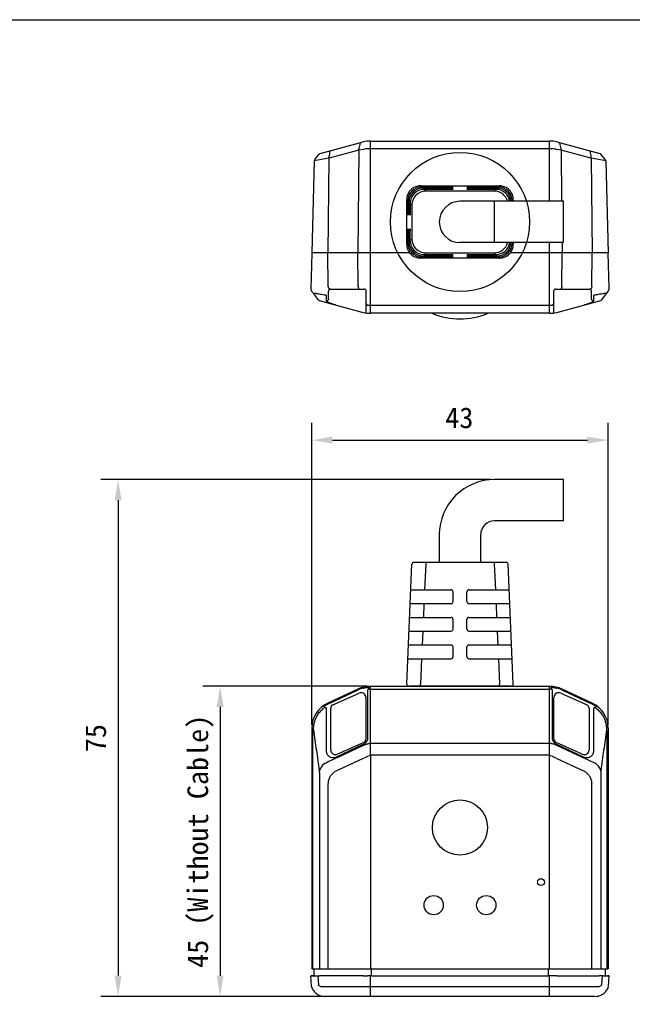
# Model space of a CAD drawing. Header units: millimetres. Extents: x 149 to 486, y 54 to 271.
# Tile 3 of 4: x 238 to 327, y 128 to 271. Entities that reach past the tile are written whole.
import ezdxf

# ---------------------------------------------------------------- set-up
doc = ezdxf.new("R2010")
doc.units = ezdxf.units.MM
doc.header["$LTSCALE"] = 23.1
doc.header["$PDMODE"] = 3
doc.header["$PDSIZE"] = 8
doc.layers.get('0').update_dxf_attribs({"linetype": 'CONTINUOUS'})
doc.layers.get('Defpoints').update_dxf_attribs({"linetype": 'CONTINUOUS'})
doc.layers.add('00_COMPONENTS', color=7, linetype='CONTINUOUS')
doc.layers.add('51__DRAFT_DIMS', color=7, linetype='CONTINUOUS')
doc.styles.get("Standard").update_dxf_attribs({"font": 'simfang.ttf'})
doc.dimstyles.new('DIMSTYLE_1', dxfattribs={"dimtxt": 3, "dimasz": 3, "dimexe": 2.5, "dimexo": 0.5, "dimgap": 0.75, "dimtad": 1, "dimdsep": 46, "dimtxsty": 'STANDARD', "dimblk": '_FILLED', "dimblk1": '_FILLED', "dimblk2": '_FILLED', "dimcen": 0.09, "dimclrt": 7, "dimazin": 2, "dimtp": 0.3, "dimtm": 0.3, "dimtfac": 1, "dimtofl": 0, "dimtmove": 0, "dimatfit": 3, "dimldrblk": '_FILLED', "dimfxl": 1, "dimtolj": 1, "dimarcsym": 0})

# ---------------------------------------------------------------- blocks, each defined once
blk = doc.blocks.new('_FILLED')
at = {"color": 0, "linetype": 'ByBlock'}
blk.add_solid([(0, 0), (-1, 0.167), (-1, -0.167)], dxfattribs=at)
blk = doc.blocks.new('*D81')
at = {"layer": '51__DRAFT_DIMS', "color": 0, "lineweight": -2}
for p, q in [((280.38, 168.23), (280.38, 212.02)), ((323.38, 168.23), (323.38, 212.02)), ((283.38, 209.52), (320.38, 209.52))]:
    blk.add_line(p, q, dxfattribs=at)
at = {"layer": 'Defpoints', "color": 0}
for p in [(323.38, 209.52), (280.38, 167.73), (323.38, 167.73)]:
    blk.add_point(p, dxfattribs=at)
at = {"layer": '51__DRAFT_DIMS', "color": 0, "linetype": 'ByBlock', "lineweight": -2, "xscale": 3, "yscale": 3, "zscale": 3, "rotation": 180}
blk.add_blockref('_FILLED', (280.38, 209.52), dxfattribs=at)
at = {"layer": '51__DRAFT_DIMS', "color": 0, "linetype": 'ByBlock', "lineweight": -2, "xscale": 3, "yscale": 3, "zscale": 3}
blk.add_blockref('_FILLED', (323.38, 209.52), dxfattribs=at)
at = {"layer": '51__DRAFT_DIMS', "color": 7, "insert": (301.79, 214.27), "char_height": 3, "attachment_point": 2, "line_spacing_factor": 0.9}
blk.add_mtext('\\A1;43', dxfattribs=at)
blk = doc.blocks.new('*D85')
at = {"layer": '51__DRAFT_DIMS', "color": 0, "lineweight": -2}
for p, q in [((306.39, 203.81), (249.76, 203.81)), ((252.26, 200.81), (252.26, 131.81)), ((281.84, 128.8), (249.76, 128.81))]:
    blk.add_line(p, q, dxfattribs=at)
at = {"layer": 'Defpoints', "color": 0}
for p in [(306.89, 203.81), (252.26, 128.81), (282.34, 128.8)]:
    blk.add_point(p, dxfattribs=at)
at = {"layer": '51__DRAFT_DIMS', "color": 0, "linetype": 'ByBlock', "lineweight": -2, "xscale": 3, "yscale": 3, "zscale": 3}
for p, rotation in [((252.26, 203.81), 89.99700245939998), ((252.26, 128.81), 269.9970024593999)]:
    blk.add_blockref('_FILLED', p, dxfattribs=dict(at, rotation=rotation))
at = {"layer": '51__DRAFT_DIMS', "color": 7, "insert": (247.51, 166.28), "char_height": 3, "attachment_point": 2, "rotation": 89.997, "line_spacing_factor": 0.9}
blk.add_mtext('\\A1;75', dxfattribs=at)

msp = doc.modelspace()

# ---------------------------------------------------------------- linework, layer by layer
at = {"layer": '00_COMPONENTS'}
for p, q in [((288.884, 227.93), (288.884, 252.93)), ((288.884, 252.93), (314.884, 252.93)), ((314.884, 244.18), (314.884, 252.93)), ((281.59, 251.116), (287.849, 252.794)), ((287.222, 251.595), (282.892, 250.435)), ((287.222, 251.595), (287.057, 236.68)), ((287.857, 251.718), (287.261, 251.604)), ((314.884, 251.812), (288.884, 251.812)), ((316.508, 251.604), (315.912, 251.718)), ((315.92, 252.794), (322.179, 251.116)), ((320.877, 250.435), (316.547, 251.595)), ((316.547, 251.595), (316.629, 244.18)), ((282.846, 250.424), (280.734, 250.033)), ((280.812, 250.244), (281.434, 251.015)), ((282.846, 250.424), (282.694, 236.68)), ((323.035, 250.033), (320.923, 250.424)), ((320.923, 250.424), (321.075, 236.68)), ((322.957, 250.244), (322.335, 251.015)), ((280.734, 250.033), (280.384, 236.68)), ((323.035, 250.033), (323.384, 236.68)), ((296.307, 246.255), (296.146, 246.416)), ((296.146, 246.416), (307.623, 246.416)), ((296.146, 246.416), (307.623, 246.416)), ((300.585, 246.255), (296.307, 246.255)), ((296.482, 246.081), (296.395, 246.168)), ((300.585, 246.081), (296.482, 246.081)), ((296.657, 245.906), (296.57, 245.993)), ((300.585, 245.906), (296.657, 245.906)), ((296.907, 245.657), (296.744, 245.819)), ((307.462, 246.255), (303.184, 246.255)), ((307.287, 246.081), (303.185, 246.081)), ((307.113, 245.906), (303.185, 245.906)), ((306.864, 245.657), (307.026, 245.819)), ((307.113, 245.906), (307.2, 245.993)), ((307.287, 246.081), (307.375, 246.168)), ((307.462, 246.255), (307.623, 246.416)), ((294.148, 237.942), (294.148, 244.418)), ((294.309, 244.257), (294.148, 244.418)), ((306.864, 245.657), (296.907, 245.657)), ((309.46, 244.257), (309.621, 244.418)), ((309.621, 244.418), (309.621, 244.18)), ((309.621, 244.418), (309.621, 244.18)), ((294.309, 244.257), (294.309, 242.48)), ((294.484, 244.082), (294.397, 244.17)), ((294.484, 244.082), (294.484, 242.48)), ((294.659, 243.908), (294.571, 243.995)), ((294.659, 243.908), (294.659, 242.48)), ((294.909, 243.658), (294.746, 243.821)), ((294.909, 243.658), (294.909, 238.701)), ((316.886, 244.18), (301.885, 244.18)), ((306.886, 241.18), (306.886, 244.18)), ((309.46, 244.257), (309.46, 244.18)), ((316.886, 241.18), (316.886, 244.18)), ((306.886, 238.18), (306.886, 241.18)), ((316.886, 238.18), (316.886, 241.18)), ((294.309, 238.103), (294.309, 239.88)), ((294.484, 238.277), (294.484, 239.88)), ((294.659, 238.452), (294.659, 239.88)), ((294.909, 238.701), (294.746, 238.539)), ((294.309, 238.103), (294.148, 237.942)), ((294.484, 238.277), (294.397, 238.19)), ((294.659, 238.452), (294.571, 238.365)), ((316.886, 238.18), (301.885, 238.18)), ((309.46, 238.103), (309.46, 238.18)), ((309.46, 238.103), (309.621, 237.942)), ((309.621, 238.18), (309.621, 237.942)), ((309.621, 238.18), (309.621, 237.942)), ((309.621, 237.942), (309.621, 237.942)), ((314.884, 227.93), (314.884, 238.18)), ((316.695, 238.18), (316.712, 236.68)), ((280.385, 236.654), (280.248, 231.433)), ((294.597, 236.68), (280.384, 236.68)), ((282.748, 231.799), (282.694, 236.68)), ((287.111, 231.819), (287.057, 236.68)), ((296.307, 236.105), (296.146, 235.944)), ((296.146, 235.943), (296.146, 235.944)), ((307.623, 235.943), (296.146, 235.943)), ((296.307, 236.105), (300.585, 236.105)), ((296.482, 236.279), (296.395, 236.192)), ((296.482, 236.279), (300.585, 236.279)), ((296.657, 236.454), (296.57, 236.366)), ((296.657, 236.454), (300.585, 236.454)), ((296.907, 236.703), (296.744, 236.541)), ((296.907, 236.703), (306.864, 236.703)), ((303.184, 236.105), (307.462, 236.105)), ((303.185, 236.454), (307.113, 236.454)), ((303.185, 236.279), (307.287, 236.279)), ((306.864, 236.703), (307.026, 236.541)), ((307.113, 236.454), (307.2, 236.366)), ((307.287, 236.279), (307.375, 236.192)), ((307.462, 236.105), (307.623, 235.944)), ((307.623, 235.943), (307.623, 235.944)), ((323.384, 236.68), (309.171, 236.68)), ((316.658, 231.819), (316.712, 236.68)), ((321.021, 231.799), (321.075, 236.68)), ((323.515, 231.642), (323.384, 236.654)), ((323.52, 231.434), (323.515, 231.642)), ((280.327, 231.184), (280.396, 231.092)), ((280.396, 231.092), (280.465, 230.999)), ((280.465, 230.999), (280.474, 230.988)), ((280.474, 230.988), (280.528, 230.915)), ((280.528, 230.915), (280.594, 230.827)), ((280.594, 230.827), (280.627, 230.782)), ((280.627, 230.782), (280.963, 230.333)), ((280.963, 230.333), (281.273, 229.918)), ((282.784, 229.966), (282.784, 231.13)), ((283.084, 231.43), (287.984, 231.43)), ((288.284, 227.975), (288.284, 231.13)), ((315.484, 227.975), (315.484, 231.13)), ((315.784, 231.43), (320.684, 231.43)), ((320.984, 229.966), (320.984, 231.13)), ((322.496, 229.919), (322.615, 230.078)), ((322.615, 230.078), (323.317, 231.018)), ((323.317, 231.018), (323.441, 231.185)), ((281.448, 229.785), (287.849, 228.066)), ((288.884, 229.101), (314.884, 229.101)), ((315.92, 228.066), (322.311, 229.779)), ((314.884, 227.93), (288.884, 227.93)), ((316.886, 203.806), (306.886, 203.807)), ((316.886, 197.806), (316.886, 203.806)), ((316.886, 197.806), (306.886, 197.807)), ((298.885, 195.807), (298.885, 191.807)), ((304.885, 191.807), (304.885, 195.807)), ((294.148, 174.12), (294.909, 191.52)), ((295.208, 191.807), (308.562, 191.807)), ((296.907, 191.52), (296.744, 187.807)), ((296.907, 191.807), (296.907, 191.52)), ((306.864, 191.807), (306.864, 191.52)), ((306.864, 191.52), (307.026, 187.807)), ((309.621, 174.12), (308.862, 191.52)), ((294.746, 187.807), (300.585, 187.807)), ((300.885, 186.107), (300.885, 187.507)), ((302.885, 186.107), (302.885, 187.507)), ((303.185, 187.807), (309.024, 187.807)), ((294.659, 185.807), (300.585, 185.807)), ((296.657, 185.807), (296.57, 183.807)), ((303.185, 185.807), (309.111, 185.807)), ((307.113, 185.807), (307.2, 183.807)), ((294.571, 183.807), (300.585, 183.807)), ((300.885, 182.107), (300.885, 183.507)), ((302.885, 182.107), (302.885, 183.507)), ((303.185, 183.807), (309.198, 183.807)), ((294.484, 181.807), (300.585, 181.807)), ((296.482, 181.807), (296.395, 179.807)), ((303.185, 181.807), (309.285, 181.806)), ((307.287, 181.807), (307.375, 179.807)), ((294.397, 179.807), (300.585, 179.807)), ((300.885, 178.107), (300.885, 179.507)), ((302.885, 178.107), (302.885, 179.507)), ((303.185, 179.807), (309.373, 179.806)), ((294.309, 177.807), (300.585, 177.807)), ((296.307, 177.807), (296.146, 174.12)), ((303.184, 177.807), (309.46, 177.806)), ((307.462, 177.807), (307.623, 174.12)), ((287.057, 173.394), (282.694, 171.36)), ((282.915, 171.322), (287.111, 173.279)), ((288.663, 173.648), (288.663, 173.601)), ((288.884, 163.783), (288.884, 173.799)), ((288.884, 173.799), (314.884, 173.799)), ((288.884, 173.394), (314.884, 173.394)), ((309.321, 173.806), (294.448, 173.807)), ((296.146, 173.807), (296.146, 174.12)), ((307.623, 173.807), (307.623, 174.12)), ((314.884, 163.783), (314.884, 173.799)), ((315.106, 173.601), (315.106, 173.648)), ((316.658, 173.279), (320.853, 171.322)), ((321.075, 171.36), (316.712, 173.394)), ((283.42, 171.089), (287.238, 172.809)), ((288.225, 172.171), (288.225, 166.119)), ((315.525, 166.119), (315.525, 172.171)), ((316.513, 172.809), (320.33, 171.089)), ((282.152, 170.868), (282.153, 170.877)), ((283.125, 164.582), (283.125, 170.633)), ((320.625, 170.633), (320.625, 164.582)), ((321.616, 170.877), (321.616, 170.868)), ((280.384, 167.734), (280.384, 132.804)), ((280.532, 167.25), (280.618, 167.496)), ((280.532, 132.804), (280.532, 167.25)), ((323.151, 167.496), (323.185, 167.323)), ((323.185, 167.323), (323.185, 132.804)), ((323.384, 167.734), (323.384, 132.804)), ((283.88, 163.54), (287.833, 165.384)), ((287.93, 165.663), (284.113, 163.943)), ((287.849, 165.2), (284.14, 163.47)), ((287.833, 165.384), (287.883, 165.406)), ((314.884, 165.518), (288.884, 165.491)), ((319.638, 163.943), (315.82, 165.663)), ((315.885, 165.406), (319.683, 163.637)), ((319.656, 163.485), (315.929, 165.223)), ((287.849, 163.338), (283.778, 161.433)), ((288.884, 163.748), (288.884, 132.804)), ((314.678, 163.804), (289.091, 163.804)), ((314.884, 132.804), (314.884, 163.748)), ((315.92, 163.338), (319.92, 161.471)), ((319.683, 163.637), (319.889, 163.54)), ((281.481, 161.272), (281.481, 132.804)), ((322.384, 132.804), (322.384, 161.272)), ((282.773, 132.804), (282.773, 159.678)), ((320.995, 132.804), (320.995, 159.678)), ((280.248, 131.778), (280.737, 131.804)), ((280.248, 131.778), (280.291, 131.781)), ((280.328, 130.261), (280.248, 131.778)), ((280.327, 131.783), (280.362, 131.785)), ((280.384, 132.804), (323.384, 132.804)), ((280.627, 131.791), (280.963, 131.791)), ((280.737, 131.804), (280.737, 132.804)), ((281.273, 131.783), (281.327, 130.477)), ((287.849, 131.778), (281.489, 131.778)), ((288.884, 128.804), (288.884, 131.783)), ((289.021, 131.783), (289.021, 132.804)), ((289.021, 131.783), (314.748, 131.783)), ((314.748, 131.783), (314.748, 132.804)), ((314.884, 128.804), (314.884, 131.783)), ((315.92, 131.778), (322.088, 131.778)), ((322.496, 131.777), (322.442, 130.477)), ((322.615, 131.778), (323.317, 131.778)), ((323.017, 131.804), (323.017, 132.804)), ((323.017, 131.804), (323.52, 131.777)), ((323.441, 130.261), (323.52, 131.777)), ((323.52, 131.777), (323.52, 131.777)), ((280.328, 130.26), (280.328, 130.261)), ((280.337, 130.212), (280.351, 130.166)), ((321.868, 130.167), (281.901, 130.167)), ((321.525, 128.804), (282.244, 128.804))]:
    msp.add_line(p, q, dxfattribs=at)
for points in [[(323.035, 250.033), (323.028, 250.035), (323.008, 250.039), (322.976, 250.044)], [(296.146, 246.416), (296.087, 246.416), (295.929, 246.405), (295.772, 246.381), (295.617, 246.345), (295.465, 246.297), (295.317, 246.237), (295.175, 246.165), (295.038, 246.082), (294.909, 245.988), (294.787, 245.884), (294.674, 245.77), (294.571, 245.648), (294.477, 245.518), (294.395, 245.381), (294.324, 245.238), (294.264, 245.09), (294.217, 244.938), (294.181, 244.783), (294.159, 244.626), (294.148, 244.468), (294.148, 244.418)], [(309.621, 244.418), (309.62, 244.477), (309.609, 244.635), (309.586, 244.792), (309.55, 244.947), (309.501, 245.099), (309.441, 245.247), (309.369, 245.389), (309.286, 245.526), (309.192, 245.655), (309.088, 245.777), (308.975, 245.89), (308.852, 245.994), (308.722, 246.087), (308.586, 246.169), (308.443, 246.241), (308.295, 246.3), (308.143, 246.348), (307.988, 246.383), (307.831, 246.406), (307.673, 246.416), (307.623, 246.416)], [(294.148, 237.942), (294.149, 237.883), (294.16, 237.724), (294.183, 237.567), (294.219, 237.412), (294.267, 237.261), (294.327, 237.113), (294.399, 236.97), (294.483, 236.834), (294.576, 236.704), (294.681, 236.583), (294.794, 236.47), (294.916, 236.366), (295.046, 236.273), (295.183, 236.19), (295.326, 236.119), (295.474, 236.06), (295.626, 236.012), (295.781, 235.977), (295.938, 235.954), (296.096, 235.944), (296.146, 235.943)], [(307.623, 235.943), (307.682, 235.944), (307.84, 235.955), (307.997, 235.979), (308.152, 236.015), (308.304, 236.063), (308.451, 236.123), (308.594, 236.195), (308.73, 236.278), (308.86, 236.372), (308.981, 236.476), (309.094, 236.59), (309.198, 236.712), (309.291, 236.842), (309.374, 236.979), (309.445, 237.122), (309.505, 237.269), (309.552, 237.421), (309.587, 237.576), (309.61, 237.734), (309.62, 237.892), (309.621, 237.942)], [(280.329, 130.249), (280.329, 130.247), (280.331, 130.236), (280.333, 130.227), (280.335, 130.217), (280.337, 130.212)], [(280.351, 130.166), (280.404, 130.026), (280.467, 129.891), (280.541, 129.76), (280.623, 129.636), (280.715, 129.518), (280.816, 129.407), (280.924, 129.304), (281.04, 129.209), (281.162, 129.123), (281.29, 129.047), (281.424, 128.981), (281.562, 128.925), (281.704, 128.879), (281.848, 128.844), (281.995, 128.82), (282.143, 128.807)], [(321.636, 128.807), (321.784, 128.821), (321.931, 128.846), (322.075, 128.882), (322.216, 128.928), (322.354, 128.985), (322.487, 129.052), (322.615, 129.129), (322.737, 129.215), (322.852, 129.31), (322.96, 129.414), (323.06, 129.525), (323.151, 129.644), (323.233, 129.769), (323.306, 129.899), (323.368, 130.035), (323.42, 130.175)]]:
    msp.add_lwpolyline(points, dxfattribs=at)
for centre, radius in [((301.885, 241.18), 10.09), ((301.885, 153.304), 4), ((313.634, 145.384), 0.5), ((298.064, 142.044), 1.4), ((305.704, 142.044), 1.4)]:
    msp.add_circle(centre, radius, dxfattribs=at)
for centre, radius, start, end in [((288.884, 248.93), 4, 90, 105), ((314.884, 248.93), 4, 75, 90), ((286.307, 255.344), 3.859, 283.72199, 283.91605), ((381.365, 233.321), 95.942, 168.41209, 168.88142), ((287.353, 251.122), 0.491, 100.82824, 103.91253), ((222.384, 233.317), 95.963, 11.11861, 11.58784), ((316.416, 251.122), 0.491, 76.08747, 79.17165), ((317.462, 255.344), 3.859, 256.08394, 256.27801), ((281.084, 250.024), 0.35, 141.08043, 178.5), ((281.668, 250.827), 0.3, 105, 141.08043), ((282.696, 251.165), 0.756, 281.4524, 285.00999), ((389.286, 229.797), 108.461, 168.50005, 168.91425), ((400.698, 264.097), 80.934, 189.01036, 189.55731), ((321.073, 251.165), 0.756, 254.99001, 258.54762), ((321.008, 251.117), 0.473, 255.17586, 259.23989), ((322.101, 250.827), 0.3, 38.91957, 75), ((322.685, 250.024), 0.35, 1.5, 38.91957), ((296.907, 243.658), 1.998, 90.00265, 179.99735), ((306.864, 243.658), 1.998, 15.13932, 89.99907), ((301.885, 241.18), 3, 90, 270), ((296.907, 238.701), 1.998, 180.00168, 269.99832), ((306.864, 238.701), 1.998, 270.00101, 344.86108), ((307.626, 237.942), 1.995, 356.78737, 359.9792), ((280.648, 231.423), 0.4, 206.89532, 216.65221), ((283.084, 231.13), 0.3, 90, 180), ((287.984, 231.13), 0.3, 0, 90), ((315.784, 231.13), 0.3, 90, 180), ((320.684, 231.13), 0.3, 0, 90), ((323.121, 231.423), 0.399, 323.2819, 1.47023), ((281.592, 230.158), 0.399, 216.83904, 218.58204), ((281.593, 230.158), 0.4, 218.5877, 227.24531), ((288.886, 234.945), 5.843, 267.8328, 269.98246), ((314.883, 234.947), 5.846, 270.01673, 272.16546), ((322.176, 230.16), 0.401, 292.38652, 293.54508), ((288.884, 231.93), 4, 255, 270), ((301.885, 237.93), 10.8, 248.26154, 291.73846), ((314.884, 231.93), 4, 270, 285), ((306.885, 195.807), 8, 89.997, 179.997), ((306.885, 195.807), 2, 89.997, 179.997), ((295.208, 191.507), 0.3, 89.997, 177.497), ((308.562, 191.507), 0.3, 2.497, 89.997), ((300.585, 187.507), 0.3, 359.997, 89.997), ((303.185, 187.507), 0.3, 89.997, 179.997), ((300.585, 186.107), 0.3, 269.997, 359.997), ((303.185, 186.107), 0.3, 179.997, 269.997), ((300.585, 183.507), 0.3, 359.997, 89.997), ((303.185, 183.507), 0.3, 89.997, 179.997), ((300.585, 182.107), 0.3, 269.997, 359.997), ((303.185, 182.107), 0.3, 179.997, 269.997), ((300.585, 179.507), 0.3, 359.997, 89.997), ((303.185, 179.507), 0.3, 89.997, 179.997), ((300.585, 178.107), 0.3, 269.997, 359.997), ((303.185, 178.107), 0.3, 179.997, 269.997), ((288.884, 169.475), 4.324, 90, 115), ((288.884, 169.475), 4.197, 103.71256, 115), ((288.884, 169.103), 4.291, 90.00084, 92.92878), ((294.448, 174.107), 0.3, 177.497, 269.997), ((309.321, 174.106), 0.3, 269.997, 2.497), ((314.884, 169.475), 4.324, 65, 90), ((314.884, 169.103), 4.291, 87.07126, 89.99906), ((314.884, 169.475), 4.197, 65, 76.28745), ((287.525, 172.171), 0.7, 0, 114.25), ((316.225, 172.171), 0.7, 65.75, 180), ((284.384, 167.734), 4, 115, 180), ((284.353, 167.683), 3.686, 125.11124, 128.74063), ((296.273, 142.674), 31.609, 114.99714, 115.33253), ((283.625, 170.633), 0.5, 114.25, 180), ((320.125, 170.633), 0.5, 0, 65.75), ((307.316, 142.29), 32.034, 64.66969, 65.00064), ((319.384, 167.734), 4, 0, 65), ((319.418, 167.684), 3.684, 51.35921, 54.89344), ((287.725, 166.119), 0.5, 294.25, 319.1989), ((287.725, 166.119), 0.5, 319.44227, 0), ((316.025, 166.119), 0.5, 180, 241.07686), ((283.825, 164.582), 0.7, 180, 294.25), ((316.025, 166.119), 0.5, 241.07686, 245.75), ((319.925, 164.582), 0.7, 245.75, 0), ((289.088, 162.828), 0.976, 102.04455, 113.77844), ((314.681, 162.828), 0.976, 66.22156, 77.95545), ((282.012, 163.927), 2.447, 256.60447, 257.90804), ((283.079, 162.956), 0.729, 201.71187, 203.54148), ((319.049, 159.771), 1.91, 60.46854, 62.87514), ((280.563, 126.837), 4.952, 92.99437, 93.14789), ((280.762, 123.025), 8.769, 92.84026, 92.98803), ((280.677, 124.92), 6.872, 91.7842, 92.62589), ((280.629, 126.474), 5.317, 90.02897, 91.79428), ((281.427, 135.006), 3.228, 267.25617, 268.11868), ((289.182, 44.383), 87.4, 90.19507, 90.47053), ((289.021, 91.54), 40.244, 90.0001, 90.19406), ((314.748, 91.54), 40.244, 89.8062, 89.9999), ((306.482, -1716.472), 1848.275, 89.707431, 89.739522), ((322.087, 114.09), 17.688, 89.37587, 89.99685), ((322.616, 124.982), 6.796, 90.00533, 91.0069), ((323.316, 124.799), 6.979, 88.97318, 89.99474), ((280.524, 130.271), 0.197, 182.94453, 186.47005), ((280.525, 130.271), 0.198, 186.47666, 189.70231), ((281.896, 129.598), 0.569, 89.48974, 91.86467), ((321.873, 129.598), 0.569, 88.13488, 90.51043)]:
    msp.add_arc(centre, radius, start, end, dxfattribs=at)
for centre, major_axis, ratio, start_param, end_param in [((296.311, 244.253), (-1.417, 1.417), 0.9980992, -0.7844465, 0.7844472), ((296.486, 244.079), (-1.417, 1.417), 0.9980992, -0.7844465, 0.7844472), ((296.661, 243.904), (-1.417, 1.417), 0.9980992, -0.7844465, 0.7844472), ((300.585, 246.067), (0.3, 0), 0.0436609, 0.0000852, 1.5708487), ((300.585, 245.893), (0.3, 0), 0.0436609, 0.0000852, 1.5708487), ((303.185, 246.067), (0.3, 0), 0.0436609, 1.5708487, 3.1416123), ((303.185, 245.893), (0.3, 0), 0.0436609, 1.5708487, 3.1416123), ((307.109, 243.904), (1.417, 1.417), 0.9980992, -0.6480599, 0.7844465), ((307.284, 244.079), (1.417, 1.417), 0.9980992, -0.7357457, 0.7844465), ((307.458, 244.253), (1.417, 1.417), 0.9980992, -0.7844472, 0.7844465), ((294.322, 242.48), (0, 0.3), 0.0437133, -4.712389, -3.1415927), ((294.497, 242.48), (0, 0.3), 0.0437133, -4.712389, -3.1415927), ((294.672, 242.48), (0, 0.3), 0.0437133, -4.712389, -3.1415927), ((294.322, 239.88), (0, 0.3), 0.0437133, 0, 1.5707963), ((294.497, 239.88), (0, 0.3), 0.0437133, 0, 1.5707963), ((294.672, 239.88), (0, 0.3), 0.0437133, 0, 1.5707963), ((296.311, 238.106), (1.417, 1.417), 0.9980992, -3.9260399, -2.3571462), ((296.486, 238.281), (1.417, 1.417), 0.9980992, -3.9260399, -2.3571462), ((296.661, 238.456), (1.417, 1.417), 0.9980992, -3.9260399, -2.3571462), ((307.109, 238.456), (-1.417, 1.417), 0.9980992, -3.9260391, -2.4935327), ((307.284, 238.281), (-1.417, 1.417), 0.9980992, -3.9260391, -2.405847), ((307.458, 238.106), (-1.417, 1.417), 0.9980992, -3.9260391, -2.3571455), ((300.585, 236.467), (0.3, 0), 0.0436609, -1.5708487, -0.0000852), ((300.585, 236.292), (0.3, 0), 0.0436609, -1.5708487, -0.0000852), ((303.185, 236.467), (0.3, 0), 0.0436609, 3.141573, 4.7123366), ((303.185, 236.292), (0.3, 0), 0.0436609, 3.141573, 4.7123366), ((280.648, 231.423), (0.4, -0.01), 0.9999962, -3.1415927, -2.6461597), ((281.592, 230.158), (0.103, 0.386), 0.9999962, 2.6572985, 3.0332968), ((288.884, 163.338), (3.996, 1.759), 0.09785, 7.8584272, 8.07274), ((289.091, 162.798), (0, 1.007), 0.993272, 0, 0.2083534), ((314.678, 162.798), (0, 1.007), 0.993272, -0.2083534, 0), ((314.884, 163.338), (3.996, -1.759), 0.09785, 7.6352233, 7.8495361), ((281.592, 131.799), (0.4, 0.005), 0.0506129, -2.3175791, -1.8332849), ((288.887, 131.988), (4.01, 0.055), 0.0506129, -1.8332849, -1.6771898)]:
    msp.add_ellipse(centre, major_axis=major_axis, ratio=ratio, start_param=start_param, end_param=end_param, dxfattribs=at)
for points, knots in [([(283.006, 251.421), (283.009, 251.442), (283.018, 251.479), (283.047, 251.507), (283.061, 251.511)], [0, 0, 0, 0, 0.5827335, 1, 1, 1, 1]), ([(287.222, 251.595), (287.214, 251.635), (287.204, 251.71), (287.206, 251.785), (287.212, 251.819)], [0, 0, 0, 0, 0.5396341, 1, 1, 1, 1]), ([(287.378, 252.593), (287.381, 252.605), (287.389, 252.63), (287.405, 252.664), (287.427, 252.68), (287.438, 252.683)], [0, 0, 0, 0, 0.3223816, 0.703495, 1, 1, 1, 1]), ([(288.884, 251.812), (288.797, 251.812), (288.453, 251.805), (288.11, 251.765), (287.857, 251.718)], [0, 0, 0, 0, 0.2527474, 1, 1, 1, 1]), ([(315.912, 251.718), (315.829, 251.734), (315.489, 251.789), (315.144, 251.812), (314.884, 251.812)], [0, 0, 0, 0, 0.2465089, 1, 1, 1, 1]), ([(316.39, 252.593), (316.388, 252.605), (316.38, 252.63), (316.364, 252.664), (316.342, 252.68), (316.331, 252.683)], [0, 0, 0, 0, 0.3223149, 0.7033586, 1, 1, 1, 1]), ([(316.547, 251.595), (316.555, 251.635), (316.565, 251.71), (316.563, 251.785), (316.557, 251.819)], [0, 0, 0, 0, 0.539634, 1, 1, 1, 1]), ([(320.762, 251.421), (320.76, 251.442), (320.752, 251.479), (320.722, 251.507), (320.707, 251.511)], [0, 0, 0, 0, 0.5811768, 1, 1, 1, 1]), ([(282.846, 250.424), (282.84, 250.465), (282.834, 250.541), (282.841, 250.617), (282.849, 250.651)], [0, 0, 0, 0, 0.5370648, 1, 1, 1, 1]), ([(320.923, 250.424), (320.929, 250.465), (320.935, 250.541), (320.928, 250.617), (320.92, 250.651)], [0, 0, 0, 0, 0.5371481, 1, 1, 1, 1]), ([(300.585, 246.255), (300.604, 246.255), (300.642, 246.255), (300.698, 246.254), (300.749, 246.253), (300.794, 246.252), (300.831, 246.25), (300.856, 246.248), (300.871, 246.246), (300.878, 246.245), (300.882, 246.244), (300.885, 246.243), (300.885, 246.242)], [0, 0, 0, 0, 0.1943343, 0.381562, 0.5538876, 0.7049345, 0.8290261, 0.9213603, 0.9545363, 0.9786197, 0.9935734, 1, 1, 1, 1]), ([(302.885, 246.242), (302.885, 246.243), (302.888, 246.244), (302.889, 246.245), (302.891, 246.245)], [0, 0, 0, 0, 0.2952985, 1, 1, 1, 1]), ([(302.891, 246.245), (302.904, 246.247), (302.939, 246.25), (303.003, 246.253), (303.088, 246.255), (303.151, 246.255), (303.184, 246.255)], [0, 0, 0, 0, 0.1292114, 0.3575564, 0.6592487, 1, 1, 1, 1]), ([(300.878, 236.115), (300.865, 236.112), (300.83, 236.11), (300.766, 236.107), (300.681, 236.105), (300.618, 236.105), (300.585, 236.105)], [0, 0, 0, 0, 0.1292339, 0.3575868, 0.6592712, 1, 1, 1, 1]), ([(300.885, 236.118), (300.885, 236.117), (300.882, 236.116), (300.88, 236.115), (300.878, 236.115)], [0, 0, 0, 0, 0.2954162, 1, 1, 1, 1]), ([(303.184, 236.105), (303.165, 236.105), (303.127, 236.105), (303.071, 236.105), (303.02, 236.107), (302.975, 236.108), (302.938, 236.11), (302.913, 236.112), (302.898, 236.114), (302.891, 236.115), (302.887, 236.116), (302.885, 236.117), (302.885, 236.118)], [0, 0, 0, 0, 0.1943519, 0.3815926, 0.5539259, 0.7049752, 0.8290635, 0.9213891, 0.9545589, 0.9786349, 0.9935804, 1, 1, 1, 1]), ([(282.748, 231.799), (282.759, 231.746), (282.789, 231.648), (282.844, 231.538), (282.898, 231.471), (282.936, 231.438), (282.975, 231.419), (283.001, 231.418), (283.013, 231.421)], [0, 0, 0, 0, 0.3290466, 0.6217908, 0.7433874, 0.8453772, 0.9288572, 1, 1, 1, 1]), ([(287.111, 231.819), (287.111, 231.769), (287.118, 231.696), (287.139, 231.604), (287.17, 231.514), (287.225, 231.43), (287.28, 231.43)], [0, 0, 0, 0, 0.337551, 0.4926914, 0.6328922, 1, 1, 1, 1]), ([(316.658, 231.819), (316.657, 231.769), (316.651, 231.696), (316.629, 231.604), (316.599, 231.514), (316.544, 231.43), (316.489, 231.43)], [0, 0, 0, 0, 0.337551, 0.4926914, 0.6328922, 1, 1, 1, 1]), ([(321.021, 231.799), (321.01, 231.746), (320.98, 231.648), (320.924, 231.538), (320.871, 231.471), (320.833, 231.438), (320.794, 231.419), (320.768, 231.418), (320.756, 231.421)], [0, 0, 0, 0, 0.3290462, 0.6217913, 0.7433887, 0.8453792, 0.928859, 1, 1, 1, 1]), ([(280.618, 230.85), (280.621, 230.848), (280.628, 230.848), (280.634, 230.851), (280.636, 230.853)], [0, 0, 0, 0, 0.5688399, 1, 1, 1, 1]), ([(280.636, 230.853), (280.641, 230.857), (280.66, 230.861), (280.694, 230.861), (280.742, 230.858), (280.804, 230.851), (280.881, 230.842), (281.01, 230.823), (281.114, 230.807), (281.188, 230.795)], [0, 0, 0, 0, 0.0365974, 0.0975504, 0.1841131, 0.2964126, 0.4343732, 0.5978922, 1, 1, 1, 1]), ([(281.188, 230.795), (281.26, 230.784), (281.609, 230.727), (281.957, 230.667), (282.232, 230.619)], [0, 0, 0, 0, 0.2070662, 1, 1, 1, 1]), ([(282.232, 230.619), (282.259, 230.615), (282.298, 230.606), (282.351, 230.591), (282.388, 230.579), (282.421, 230.568), (282.447, 230.556), (282.462, 230.548), (282.471, 230.541), (282.471, 230.538)], [0, 0, 0, 0, 0.3132855, 0.4798139, 0.6376915, 0.7767403, 0.8878301, 0.9633564, 1, 1, 1, 1]), ([(282.471, 230.538), (282.469, 230.467), (282.463, 230.198), (282.458, 229.929), (282.457, 229.731)], [0, 0, 0, 0, 0.2634022, 1, 1, 1, 1]), ([(321.298, 230.538), (321.298, 230.541), (321.307, 230.548), (321.322, 230.556), (321.348, 230.568), (321.381, 230.579), (321.418, 230.591), (321.47, 230.606), (321.51, 230.615), (321.536, 230.619)], [0, 0, 0, 0, 0.0367889, 0.1126231, 0.2240378, 0.3633027, 0.5212183, 0.6875603, 1, 1, 1, 1]), ([(321.311, 229.731), (321.311, 229.795), (321.309, 230.064), (321.303, 230.333), (321.298, 230.538)], [0, 0, 0, 0, 0.2397136, 1, 1, 1, 1]), ([(321.536, 230.619), (321.636, 230.636), (321.98, 230.696), (322.324, 230.754), (322.569, 230.793)], [0, 0, 0, 0, 0.2893697, 1, 1, 1, 1]), ([(322.569, 230.793), (322.644, 230.805), (322.751, 230.822), (322.883, 230.841), (322.961, 230.851), (323.024, 230.858), (323.074, 230.861), (323.108, 230.861), (323.128, 230.857), (323.133, 230.853)], [0, 0, 0, 0, 0.4023341, 0.5659433, 0.7039647, 0.8162651, 0.9027928, 0.9636232, 1, 1, 1, 1]), ([(323.133, 230.853), (323.135, 230.851), (323.141, 230.848), (323.148, 230.849), (323.151, 230.85)], [0, 0, 0, 0, 0.4308206, 1, 1, 1, 1]), ([(323.151, 230.85), (323.154, 230.851), (323.167, 230.86), (323.178, 230.871), (323.185, 230.88)], [0, 0, 0, 0, 0.2228498, 1, 1, 1, 1]), ([(282.784, 229.966), (282.784, 229.928), (282.766, 229.849), (282.687, 229.758), (282.575, 229.712), (282.494, 229.719), (282.457, 229.731)], [0, 0, 0, 0, 0.2489675, 0.4986561, 0.7491905, 1, 1, 1, 1]), ([(282.457, 229.731), (282.457, 229.724), (282.468, 229.707), (282.494, 229.684), (282.534, 229.656), (282.615, 229.609), (282.747, 229.546), (282.936, 229.466), (283.155, 229.382), (283.393, 229.299), (283.636, 229.221), (283.8, 229.174), (283.88, 229.153)], [0, 0, 0, 0, 0.0133529, 0.0355685, 0.0674595, 0.1086617, 0.2161264, 0.351044, 0.5055244, 0.6712012, 0.8391999, 1, 1, 1, 1]), ([(288.284, 229.339), (288.284, 229.308), (288.296, 229.246), (288.347, 229.167), (288.423, 229.111), (288.485, 229.095), (288.516, 229.092)], [0, 0, 0, 0, 0.2488144, 0.4983001, 0.7487667, 1, 1, 1, 1]), ([(288.516, 229.092), (288.516, 229.094), (288.52, 229.098), (288.535, 229.102), (288.565, 229.106), (288.611, 229.107), (288.646, 229.106), (288.665, 229.106)], [0, 0, 0, 0, 0.032803, 0.0940967, 0.3110514, 0.6279598, 1, 1, 1, 1]), ([(315.104, 229.106), (315.123, 229.106), (315.158, 229.107), (315.204, 229.106), (315.234, 229.102), (315.249, 229.098), (315.253, 229.094), (315.253, 229.092)], [0, 0, 0, 0, 0.3721285, 0.6890475, 0.905943, 0.9672101, 1, 1, 1, 1]), ([(315.484, 229.339), (315.484, 229.308), (315.473, 229.246), (315.422, 229.167), (315.345, 229.111), (315.284, 229.095), (315.253, 229.092)], [0, 0, 0, 0, 0.2488144, 0.4983, 0.7487666, 1, 1, 1, 1]), ([(319.889, 229.153), (319.969, 229.175), (320.133, 229.221), (320.376, 229.299), (320.614, 229.382), (320.834, 229.466), (321.022, 229.546), (321.154, 229.61), (321.234, 229.656), (321.275, 229.684), (321.301, 229.707), (321.311, 229.724), (321.311, 229.731)], [0, 0, 0, 0, 0.1609208, 0.3292396, 0.4950923, 0.6495788, 0.7843097, 0.8915352, 0.9326444, 0.9644631, 0.986652, 1, 1, 1, 1]), ([(320.984, 229.966), (320.984, 229.928), (321.003, 229.849), (321.082, 229.758), (321.194, 229.712), (321.274, 229.719), (321.311, 229.731)], [0, 0, 0, 0, 0.2489669, 0.4986554, 0.74919, 1, 1, 1, 1]), ([(287.89, 173.552), (288.006, 173.581), (288.217, 173.622), (288.431, 173.644), (288.526, 173.649)], [0, 0, 0, 0, 0.555138, 1, 1, 1, 1]), ([(288.516, 173.238), (288.516, 173.257), (288.524, 173.296), (288.558, 173.345), (288.607, 173.378), (288.646, 173.387), (288.665, 173.388)], [0, 0, 0, 0, 0.2487122, 0.4985779, 0.7491922, 1, 1, 1, 1]), ([(288.526, 173.649), (288.546, 173.65), (288.573, 173.651), (288.607, 173.651), (288.626, 173.651), (288.641, 173.651), (288.653, 173.65), (288.659, 173.649), (288.663, 173.649), (288.663, 173.648)], [0, 0, 0, 0, 0.4229514, 0.5945052, 0.7373648, 0.8500144, 0.931367, 0.9810539, 1, 1, 1, 1]), ([(288.663, 173.601), (288.663, 173.601), (288.662, 173.599), (288.661, 173.593), (288.661, 173.581), (288.66, 173.562), (288.66, 173.537), (288.661, 173.505), (288.662, 173.455), (288.664, 173.416), (288.665, 173.388)], [0, 0, 0, 0, 0.0081047, 0.0246062, 0.0830238, 0.1742061, 0.295722, 0.4438642, 0.6146491, 1, 1, 1, 1]), ([(315.106, 173.601), (315.106, 173.601), (315.107, 173.599), (315.108, 173.593), (315.108, 173.581), (315.109, 173.562), (315.108, 173.537), (315.108, 173.505), (315.106, 173.455), (315.105, 173.416), (315.104, 173.388)], [0, 0, 0, 0, 0.0081043, 0.0246055, 0.0830229, 0.1742051, 0.2957211, 0.4438635, 0.6146485, 1, 1, 1, 1]), ([(315.104, 173.388), (315.123, 173.387), (315.162, 173.378), (315.211, 173.345), (315.245, 173.296), (315.253, 173.257), (315.253, 173.238)], [0, 0, 0, 0, 0.2508771, 0.5015209, 0.7513594, 1, 1, 1, 1]), ([(315.106, 173.648), (315.106, 173.649), (315.11, 173.649), (315.115, 173.65), (315.126, 173.651), (315.14, 173.651), (315.158, 173.651), (315.19, 173.651), (315.215, 173.65), (315.233, 173.649)], [0, 0, 0, 0, 0.0190573, 0.0686158, 0.1497392, 0.2621185, 0.4047543, 0.5762457, 1, 1, 1, 1]), ([(315.233, 173.649), (315.329, 173.645), (315.547, 173.623), (315.761, 173.581), (315.879, 173.552)], [0, 0, 0, 0, 0.4418828, 1, 1, 1, 1]), ([(281.188, 169.575), (281.301, 169.763), (281.559, 170.117), (281.876, 170.421), (282.046, 170.558)], [0, 0, 0, 0, 0.5007138, 1, 1, 1, 1]), ([(282.152, 170.868), (282.151, 170.866), (282.15, 170.86), (282.154, 170.841), (282.169, 170.806), (282.196, 170.756), (282.219, 170.718), (282.232, 170.698)], [0, 0, 0, 0, 0.0366826, 0.0987746, 0.3079082, 0.6185382, 1, 1, 1, 1]), ([(282.153, 170.877), (282.153, 170.878), (282.154, 170.879), (282.159, 170.884), (282.169, 170.893), (282.185, 170.906), (282.207, 170.923), (282.234, 170.943), (282.279, 170.975), (282.344, 171.019), (282.431, 171.074), (282.529, 171.132), (282.636, 171.189), (282.71, 171.226), (282.748, 171.244)], [0, 0, 0, 0, 0.0027945, 0.0084043, 0.0280232, 0.0583236, 0.0983946, 0.1470451, 0.2030694, 0.333296, 0.4824074, 0.6456027, 0.8192861, 1, 1, 1, 1]), ([(282.232, 170.698), (282.255, 170.714), (282.31, 170.733), (282.393, 170.715), (282.456, 170.657), (282.471, 170.601), (282.471, 170.574)], [0, 0, 0, 0, 0.2526476, 0.5004554, 0.7480255, 1, 1, 1, 1]), ([(282.471, 170.574), (282.469, 170.064), (282.463, 168.021), (282.458, 165.978), (282.457, 164.445)], [0, 0, 0, 0, 0.2497645, 1, 1, 1, 1]), ([(321.021, 171.244), (321.059, 171.226), (321.133, 171.189), (321.24, 171.131), (321.338, 171.074), (321.425, 171.019), (321.49, 170.975), (321.535, 170.943), (321.562, 170.923), (321.584, 170.906), (321.6, 170.893), (321.61, 170.884), (321.615, 170.879), (321.616, 170.878), (321.616, 170.877)], [0, 0, 0, 0, 0.1807261, 0.3544492, 0.5176958, 0.6667827, 0.7969867, 0.8529829, 0.9016131, 0.9416748, 0.9719739, 0.9915943, 0.997205, 1, 1, 1, 1]), ([(321.298, 170.574), (321.298, 170.601), (321.313, 170.657), (321.376, 170.715), (321.459, 170.733), (321.514, 170.714), (321.536, 170.698)], [0, 0, 0, 0, 0.2525813, 0.5003453, 0.7479721, 1, 1, 1, 1]), ([(321.311, 164.445), (321.311, 164.956), (321.309, 166.999), (321.303, 169.042), (321.298, 170.574)], [0, 0, 0, 0, 0.2501772, 1, 1, 1, 1]), ([(321.616, 170.868), (321.618, 170.866), (321.619, 170.86), (321.615, 170.841), (321.6, 170.806), (321.573, 170.756), (321.55, 170.718), (321.536, 170.698)], [0, 0, 0, 0, 0.0366688, 0.0987559, 0.3078936, 0.6185339, 1, 1, 1, 1]), ([(321.718, 170.562), (321.886, 170.427), (322.2, 170.128), (322.456, 169.779), (322.569, 169.595)], [0, 0, 0, 0, 0.499268, 1, 1, 1, 1]), ([(280.636, 167.75), (280.644, 167.91), (280.68, 168.23), (280.827, 168.855), (281.023, 169.301), (281.188, 169.575)], [0, 0, 0, 0, 0.2504227, 0.500863, 1, 1, 1, 1]), ([(322.569, 169.595), (322.738, 169.319), (322.938, 168.868), (323.088, 168.236), (323.125, 167.912), (323.133, 167.75)], [0, 0, 0, 0, 0.4990974, 0.7495482, 1, 1, 1, 1]), ([(280.618, 167.496), (280.759, 166.505), (281.036, 164.522), (281.309, 162.538), (281.445, 161.546)], [0, 0, 0, 0, 0.4999068, 1, 1, 1, 1]), ([(323.151, 167.496), (323.01, 166.505), (322.733, 164.522), (322.46, 162.538), (322.324, 161.546)], [0, 0, 0, 0, 0.4999071, 1, 1, 1, 1]), ([(288.274, 165.699), (288.346, 165.785), (288.462, 165.981), (288.504, 166.206), (288.504, 166.317)], [0, 0, 0, 0, 0.5016878, 1, 1, 1, 1]), ([(315.265, 166.317), (315.265, 166.206), (315.306, 165.982), (315.422, 165.787), (315.493, 165.701)], [0, 0, 0, 0, 0.4983738, 1, 1, 1, 1]), ([(282.457, 164.445), (282.457, 164.359), (282.479, 164.188), (282.576, 163.951), (282.727, 163.747), (282.921, 163.589), (283.147, 163.484), (283.392, 163.437), (283.643, 163.453), (283.804, 163.505), (283.88, 163.54)], [0, 0, 0, 0, 0.128485, 0.2552301, 0.3802516, 0.5039692, 0.6270228, 0.750186, 0.8742699, 1, 1, 1, 1]), ([(288.297, 165.37), (288.259, 165.358), (288.11, 165.31), (287.963, 165.253), (287.857, 165.204)], [0, 0, 0, 0, 0.2517738, 1, 1, 1, 1]), ([(287.883, 165.406), (287.92, 165.423), (288.066, 165.497), (288.195, 165.605), (288.274, 165.699)], [0, 0, 0, 0, 0.2481225, 1, 1, 1, 1]), ([(288.884, 165.491), (288.834, 165.491), (288.734, 165.479), (288.586, 165.45), (288.44, 165.414), (288.345, 165.385), (288.297, 165.37)], [0, 0, 0, 0, 0.250659, 0.5011645, 0.7510358, 1, 1, 1, 1]), ([(315.478, 165.396), (315.43, 165.411), (315.333, 165.44), (315.186, 165.476), (315.036, 165.506), (314.935, 165.518), (314.884, 165.518)], [0, 0, 0, 0, 0.2489521, 0.4988171, 0.7493206, 1, 1, 1, 1]), ([(315.921, 165.226), (315.885, 165.243), (315.741, 165.307), (315.591, 165.36), (315.478, 165.396)], [0, 0, 0, 0, 0.2482778, 1, 1, 1, 1]), ([(315.493, 165.701), (315.52, 165.669), (315.633, 165.549), (315.773, 165.456), (315.885, 165.406)], [0, 0, 0, 0, 0.2527678, 1, 1, 1, 1]), ([(319.889, 163.54), (319.965, 163.505), (320.126, 163.453), (320.377, 163.437), (320.622, 163.484), (320.848, 163.59), (321.043, 163.748), (321.193, 163.951), (321.289, 164.188), (321.311, 164.359), (321.311, 164.445)], [0, 0, 0, 0, 0.1258156, 0.2501293, 0.3734357, 0.4965386, 0.6201727, 0.7450337, 0.8715842, 1, 1, 1, 1]), ([(281.481, 161.272), (281.481, 161.316), (281.483, 161.403), (281.491, 161.491), (281.5, 161.534)], [0, 0, 0, 0, 0.5001872, 1, 1, 1, 1]), ([(282.41, 162.664), (282.187, 162.56), (281.779, 162.245), (281.549, 161.779), (281.5, 161.534)], [0, 0, 0, 0, 0.4967628, 1, 1, 1, 1]), ([(322.324, 161.546), (322.305, 161.608), (322.264, 161.731), (322.158, 161.965), (321.979, 162.234), (321.701, 162.5), (321.482, 162.633), (321.367, 162.686)], [0, 0, 0, 0, 0.1263566, 0.2525396, 0.5034234, 0.7525709, 1, 1, 1, 1]), ([(322.384, 161.272), (322.379, 161.319), (322.366, 161.412), (322.342, 161.503), (322.324, 161.546)], [0, 0, 0, 0, 0.501555, 1, 1, 1, 1]), ([(282.773, 159.678), (282.773, 159.856), (282.82, 160.212), (283.023, 160.708), (283.345, 161.132), (283.627, 161.347), (283.778, 161.433)], [0, 0, 0, 0, 0.2524123, 0.5036492, 0.7529076, 1, 1, 1, 1]), ([(319.99, 161.433), (320.142, 161.347), (320.424, 161.132), (320.746, 160.708), (320.949, 160.212), (320.995, 159.856), (320.995, 159.678)], [0, 0, 0, 0, 0.2470924, 0.4963508, 0.7475877, 1, 1, 1, 1]), ([(322.496, 131.777), (322.481, 131.777), (322.409, 131.776), (322.337, 131.777), (322.28, 131.777)], [0, 0, 0, 0, 0.2038212, 1, 1, 1, 1]), ([(323.52, 131.777), (323.52, 131.777), (323.518, 131.777), (323.515, 131.776), (323.508, 131.777), (323.499, 131.776), (323.488, 131.776), (323.468, 131.777), (323.453, 131.777), (323.441, 131.777)], [0, 0, 0, 0, 0.0167486, 0.0652762, 0.1455872, 0.2572283, 0.3995111, 0.5716625, 1, 1, 1, 1]), ([(281.436, 130.351), (281.422, 130.365), (281.402, 130.384), (281.375, 130.405), (281.358, 130.41), (281.351, 130.408)], [0, 0, 0, 0, 0.549466, 0.8009506, 1, 1, 1, 1]), ([(281.877, 130.167), (281.796, 130.166), (281.631, 130.198), (281.493, 130.292), (281.436, 130.351)], [0, 0, 0, 0, 0.4973439, 1, 1, 1, 1]), ([(322.333, 130.351), (322.276, 130.292), (322.138, 130.198), (321.973, 130.166), (321.892, 130.167)], [0, 0, 0, 0, 0.5024615, 1, 1, 1, 1]), ([(322.417, 130.408), (322.411, 130.41), (322.394, 130.405), (322.367, 130.384), (322.347, 130.365), (322.333, 130.351)], [0, 0, 0, 0, 0.1993651, 0.4510374, 1, 1, 1, 1])]:
    msp.add_open_spline(points, degree=3, knots=knots, dxfattribs=at)
for points in [[(283.063, 231.433), (283.07, 231.431), (283.077, 231.43), (283.084, 231.43)], [(320.706, 231.433), (320.699, 231.431), (320.692, 231.43), (320.684, 231.43)], [(322.496, 229.919), (322.455, 229.864), (322.398, 229.819), (322.336, 229.792)], [(288.504, 166.317), (288.509, 168.624), (288.513, 170.931), (288.516, 173.238)], [(315.253, 173.238), (315.256, 170.931), (315.259, 168.624), (315.265, 166.317)], [(280.618, 167.496), (280.627, 167.58), (280.632, 167.665), (280.636, 167.75)], [(323.133, 167.75), (323.137, 167.665), (323.142, 167.58), (323.151, 167.496)], [(284.14, 163.47), (283.564, 163.202), (282.987, 162.934), (282.41, 162.664)], [(321.367, 162.686), (320.797, 162.952), (320.226, 163.218), (319.656, 163.485)], [(280.963, 131.791), (281.066, 131.791), (281.169, 131.788), (281.273, 131.783)], [(281.351, 130.408), (281.34, 130.43), (281.332, 130.453), (281.327, 130.477)], [(322.417, 130.408), (322.429, 130.43), (322.437, 130.453), (322.442, 130.477)]]:
    msp.add_open_spline(points, degree=3, dxfattribs=at)
at = {"layer": '51__DRAFT_DIMS'}
for p, q in [((288.384, 173.799), (264.579, 173.799)), ((267.079, 170.799), (267.079, 131.804)), ((287.78, 128.804), (264.579, 128.804))]:
    msp.add_line(p, q, dxfattribs=at)
msp.add_lwpolyline([(149.067, 270.535), (486.403, 270.535), (486.403, 54.485), (149.067, 54.485)], close=True, dxfattribs=at)

# ---------------------------------------------------------------- block references
at = {"layer": '51__DRAFT_DIMS', "xscale": 3, "yscale": 3, "zscale": 3}
for p, rotation in [((267.079, 173.799), 90), ((267.079, 128.804), 270)]:
    msp.add_blockref('_FILLED', p, dxfattribs=dict(at, rotation=rotation))

# ---------------------------------------------------------------- texts
at = {"layer": '51__DRAFT_DIMS', "color": 7, "insert": (262.329, 151.302), "char_height": 3, "attachment_point": 2, "rotation": 90, "line_spacing_factor": 0.9}
msp.add_mtext('\\A1;45 (Without Cable)', dxfattribs=at)

# ---------------------------------------------------------------- dimensions: what is measured, and where the dimension line sits
at = {"layer": '51__DRAFT_DIMS'}
dim = msp.add_linear_dim(base=(323.384, 209.522), p1=(280.384, 167.734), p2=(323.384, 167.734), dimstyle='DIMSTYLE_1', dxfattribs=at)
dim.commit()
dim.dimension.update_dxf_attribs({"geometry": '*D81', "text_midpoint": (301.794, 209.522), "dimtype": 160})
dim = msp.add_linear_dim(base=(252.258, 128.806), p1=(306.886, 203.807), p2=(282.337, 128.804), angle=269.997, dimstyle='DIMSTYLE_1', dxfattribs=at)
dim.commit()
dim.dimension.update_dxf_attribs({"geometry": '*D85', "text_midpoint": (252.26, 166.275), "dimtype": 160})

doc.saveas('drawing.dxf')
